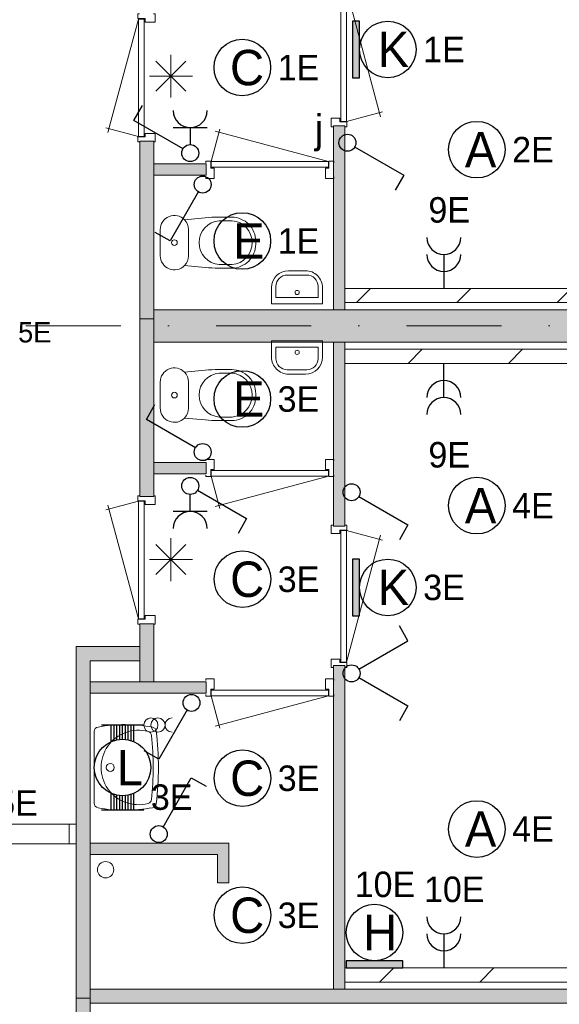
# Model space of a CAD drawing. Header units: millimetres. Extents: x 84337 to 168437, y -3060 to 56340.
# Tile 72 of 84: x 134036 to 137852, y 19277 to 26233. Entities that reach past the tile are written whole.
import ezdxf
from ezdxf.enums import TextEntityAlignment as Align
from ezdxf.xclip import XClip

# ---------------------------------------------------------------- set-up
doc = ezdxf.new("R2010")
doc.units = ezdxf.units.MM
doc.linetypes.add('DGN1', pattern=[504.6, 0, -504.6])
doc.linetypes.add('DGN4', pattern=[1345.6, 672.8, -336.4, 0, -336.4])
for name, color, linetype in [('14', 7, 'Continuous'), ('16', 7, 'Continuous'), ('17', 7, 'Continuous'), ('18', 7, 'Continuous'), ('19', 7, 'Continuous'), ('20', 7, 'Continuous'), ('31', 7, 'Continuous'), ('32', 7, 'Continuous'), ('33', 7, 'Continuous'), ('40', 7, 'Continuous'), ('5', 7, 'Continuous'), ('56', 7, 'Continuous'), ('61', 7, 'Continuous'), ('62', 7, 'Continuous')]:
    doc.layers.add(name, color=color, linetype=linetype)
doc.styles.add('dgn001', font='dgn001.shx')
doc.styles.add('dgn003', font='dgn003.shx')
pattern_1 = [(45, (1731.34, 152.2), (4e-14, 709), [])]

# ---------------------------------------------------------------- blocks, each defined once
blk = doc.blocks.new('EA82')
at = {"layer": '18'}
blk.add_hatch(color=3, dxfattribs=at).paths.add_polyline_path([(50, -200), (50, 200), (0, 200), (0, -200)])
at = {"layer": '18', "color": 3, "linetype": 'Continuous', "lineweight": 30, "flags": 128}
blk.add_lwpolyline([(50, -200), (50, 200), (0, 200), (0, -200), (50, -200)], dxfattribs=at)
at = {"layer": '18', "color": 3, "linetype": 'Continuous', "lineweight": 30}
blk.add_circle((250, 0), 200, dxfattribs=at)
at = {"layer": '18', "color": 2, "linetype": 'Continuous', "lineweight": 13, "style": 'dgn001'}
blk.add_text('K', height=250, dxfattribs=at).set_placement((289.7, 0), align=Align.MIDDLE_CENTER)
at = {"layer": '18', "color": 1, "linetype": 'Continuous', "lineweight": 13, "style": 'dgn001'}
blk.add_text('1E', height=180, dxfattribs=at).set_placement((500, 0), align=Align.MIDDLE_LEFT)
blk = doc.blocks.new('EA85')
at = {"layer": '18'}
blk.add_hatch(color=3, dxfattribs=at).paths.add_polyline_path([(50, -200), (50, 200), (0, 200), (0, -200)])
at = {"layer": '18', "color": 3, "linetype": 'Continuous', "lineweight": 30, "flags": 128}
blk.add_lwpolyline([(50, -200), (50, 200), (0, 200), (0, -200), (50, -200)], dxfattribs=at)
at = {"layer": '18', "color": 3, "linetype": 'Continuous', "lineweight": 30}
blk.add_circle((250, 0), 200, dxfattribs=at)
at = {"layer": '18', "color": 2, "linetype": 'Continuous', "lineweight": 13, "style": 'dgn001'}
blk.add_text('K', height=249.99, dxfattribs=at).set_placement((289.655, -0.005), align=Align.MIDDLE_CENTER)
at = {"layer": '18', "color": 1, "linetype": 'Continuous', "lineweight": 13, "style": 'dgn001'}
blk.add_text('3E', height=180, dxfattribs=at).set_placement((499.99, 0), align=Align.MIDDLE_LEFT)
blk = doc.blocks.new('EA65')
at = {"layer": '18'}
blk.add_hatch(color=3, dxfattribs=at).paths.add_polyline_path([(-200, 0), (200, 0), (200, 50), (-200, 50)])
at = {"layer": '18', "color": 3, "linetype": 'Continuous', "lineweight": 30, "flags": 128}
blk.add_lwpolyline([(-200, 0), (200, 0), (200, 50), (-200, 50), (-200, 0)], dxfattribs=at)
at = {"layer": '18', "color": 3, "linetype": 'Continuous', "lineweight": 30}
blk.add_circle((0, 250), 200, dxfattribs=at)
at = {"layer": '18', "color": 1, "linetype": 'Continuous', "lineweight": 13, "style": 'dgn001'}
blk.add_text('10E', height=180, dxfattribs=at).set_placement((73.7, 500), align=Align.CENTER)
at = {"layer": '18', "color": 2, "linetype": 'Continuous', "lineweight": 13, "style": 'dgn001'}
blk.add_text('H', height=250, dxfattribs=at).set_placement((39.7, 250), align=Align.MIDDLE_CENTER)
blk = doc.blocks.new('ED919')
at = {"layer": '20'}
h = blk.add_hatch(color=4, dxfattribs=at)
edge = h.paths.add_edge_path()
edge.add_arc((-0.4, -0.1), 80, 0, 360)
at = {"layer": '20', "color": 4, "linetype": 'Continuous', "lineweight": 40}
for p, q in [((-160, 160), (160, -160)), ((-160, -160), (160, 160))]:
    blk.add_line(p, q, dxfattribs=at)
at = {"layer": '20', "color": 3, "linetype": 'Continuous', "lineweight": 30, "flags": 128}
blk.add_lwpolyline([(-200, -200), (200, -200), (200, 200), (-200, 200), (-200, -200)], dxfattribs=at)
at = {"layer": '20', "color": 4, "linetype": 'Continuous', "lineweight": 40}
blk.add_circle((-0.4, -0.1), 80, dxfattribs=at)
at = {"layer": '20', "color": 2, "linetype": 'Continuous', "lineweight": 30, "style": 'dgn001'}
blk.add_text('N1', height=200, dxfattribs=at).set_placement((-118.7, -94.4), align=Align.RIGHT)
at = {"layer": '20', "color": 1, "linetype": 'Continuous', "lineweight": 13, "style": 'dgn001'}
blk.add_text('5E', height=144, dxfattribs=at).set_placement((288.8, -94.4))
blk = doc.blocks.new('EG21')
at = {"layer": '20'}
blk.add_hatch(color=3, dxfattribs=at).paths.add_polyline_path([(0, -600), (75, -470), (-75, -470)])
at = {"layer": '20', "color": 3, "linetype": 'Continuous', "lineweight": 30}
blk.add_line((0, -200), (0, -470), dxfattribs=at)
at = {"layer": '20', "color": 4, "linetype": 'Continuous', "lineweight": 40, "flags": 128}
blk.add_lwpolyline([(50, -400), (150, -400), (150, -400.2, 0.414214), (200, -350.2), (200, -350), (200, -50), (200, -50.2, 0.414214), (150, -0.2), (150, 0), (-150, 0), (-150, -0.2, 0.414214), (-200, -50.2), (-200, -50), (-200, -350), (-200, -350.2, 0.414214), (-150, -400.2), (-150, -400), (-50, -400)], format="xyb", dxfattribs=at)
at = {"layer": '20', "color": 3, "linetype": 'Continuous', "lineweight": 30, "flags": 128}
blk.add_lwpolyline([(0, -600), (75, -470), (-75, -470), (0, -600)], dxfattribs=at)
at = {"layer": '20', "color": 2, "linetype": 'DGN1', "lineweight": 13, "style": 'dgn001'}
blk.add_text('N2', height=250, dxfattribs=at).set_placement((-216.7, -200), align=Align.MIDDLE_RIGHT)
at = {"layer": '20', "color": 1, "linetype": 'DGN1', "lineweight": 0, "style": 'dgn001'}
blk.add_text('5E', height=180, dxfattribs=at).set_placement((295, -200), align=Align.MIDDLE_LEFT)
blk = doc.blocks.new('EC626')
at = {"layer": '18', "color": 3, "linetype": 'Continuous', "lineweight": 30}
blk.add_circle((-0.015, 0), 200, dxfattribs=at)
at = {"layer": '18', "color": 2, "linetype": 'Continuous', "lineweight": 13, "style": 'dgn001'}
blk.add_text('A', height=249.99, dxfattribs=at).set_placement((26.855, -0.005), align=Align.MIDDLE_CENTER)
at = {"layer": '18', "color": 1, "linetype": 'Continuous', "lineweight": 13, "style": 'dgn001'}
blk.add_text('4E', height=180, dxfattribs=at).set_placement((249.98, 0), align=Align.MIDDLE_LEFT)
blk = doc.blocks.new('EC629')
at = {"layer": '18', "color": 3, "linetype": 'Continuous', "lineweight": 30}
blk.add_circle((-0.015, 0), 200, dxfattribs=at)
at = {"layer": '18', "color": 2, "linetype": 'Continuous', "lineweight": 13, "style": 'dgn001'}
blk.add_text('A', height=249.99, dxfattribs=at).set_placement((26.855, -0.005), align=Align.MIDDLE_CENTER)
at = {"layer": '18', "color": 1, "linetype": 'Continuous', "lineweight": 13, "style": 'dgn001'}
blk.add_text('4E', height=180, dxfattribs=at).set_placement((249.98, 0), align=Align.MIDDLE_LEFT)
blk = doc.blocks.new('EC630')
at = {"layer": '18', "color": 3, "linetype": 'Continuous', "lineweight": 30}
blk.add_circle((0, 0), 200, dxfattribs=at)
at = {"layer": '18', "color": 2, "linetype": 'Continuous', "lineweight": 13, "style": 'dgn001'}
blk.add_text('C', height=250, dxfattribs=at).set_placement((33.8, 0), align=Align.MIDDLE_CENTER)
at = {"layer": '18', "color": 1, "linetype": 'Continuous', "lineweight": 13, "style": 'dgn001'}
blk.add_text('3E', height=180, dxfattribs=at).set_placement((250, 0), align=Align.MIDDLE_LEFT)
blk = doc.blocks.new('EC631')
at = {"layer": '18', "color": 3, "linetype": 'Continuous', "lineweight": 30}
blk.add_circle((0, 0), 200, dxfattribs=at)
at = {"layer": '18', "color": 2, "linetype": 'Continuous', "lineweight": 13, "style": 'dgn001'}
blk.add_text('E', height=250, dxfattribs=at).set_placement((45.6, 0), align=Align.MIDDLE_CENTER)
at = {"layer": '18', "color": 1, "linetype": 'Continuous', "lineweight": 13, "style": 'dgn001'}
blk.add_text('3E', height=180, dxfattribs=at).set_placement((250, 0), align=Align.MIDDLE_LEFT)
blk = doc.blocks.new('EC632')
at = {"layer": '18', "color": 3, "linetype": 'Continuous', "lineweight": 30}
blk.add_circle((0, 0), 200, dxfattribs=at)
at = {"layer": '18', "color": 2, "linetype": 'Continuous', "lineweight": 13, "style": 'dgn001'}
blk.add_text('C', height=250, dxfattribs=at).set_placement((33.8, 0), align=Align.MIDDLE_CENTER)
at = {"layer": '18', "color": 1, "linetype": 'Continuous', "lineweight": 13, "style": 'dgn001'}
blk.add_text('3E', height=180, dxfattribs=at).set_placement((250, 0), align=Align.MIDDLE_LEFT)
blk = doc.blocks.new('EC633')
at = {"layer": '18', "color": 3, "linetype": 'Continuous', "lineweight": 30}
blk.add_circle((0, 0), 200, dxfattribs=at)
at = {"layer": '18', "color": 2, "linetype": 'Continuous', "lineweight": 13, "style": 'dgn001'}
blk.add_text('C', height=250, dxfattribs=at).set_placement((33.8, 0), align=Align.MIDDLE_CENTER)
at = {"layer": '18', "color": 1, "linetype": 'Continuous', "lineweight": 13, "style": 'dgn001'}
blk.add_text('3E', height=180, dxfattribs=at).set_placement((250, 0), align=Align.MIDDLE_LEFT)
blk = doc.blocks.new('EC634')
at = {"layer": '18', "color": 3, "linetype": 'Continuous', "lineweight": 30}
blk.add_circle((-0.005, 0), 200, dxfattribs=at)
at = {"layer": '18', "color": 2, "linetype": 'Continuous', "lineweight": 13, "style": 'dgn001'}
blk.add_text('E', height=249.99, dxfattribs=at).set_placement((45.555, -0.005), align=Align.MIDDLE_CENTER)
at = {"layer": '18', "color": 1, "linetype": 'Continuous', "lineweight": 13, "style": 'dgn001'}
blk.add_text('1E', height=180, dxfattribs=at).set_placement((249.98, 0), align=Align.MIDDLE_LEFT)
blk = doc.blocks.new('EC635')
at = {"layer": '18', "color": 3, "linetype": 'Continuous', "lineweight": 30}
blk.add_circle((-0.005, 0), 200, dxfattribs=at)
at = {"layer": '18', "color": 2, "linetype": 'Continuous', "lineweight": 13, "style": 'dgn001'}
blk.add_text('C', height=249.99, dxfattribs=at).set_placement((33.755, -0.005), align=Align.MIDDLE_CENTER)
at = {"layer": '18', "color": 1, "linetype": 'Continuous', "lineweight": 13, "style": 'dgn001'}
blk.add_text('1E', height=180, dxfattribs=at).set_placement((249.98, 0), align=Align.MIDDLE_LEFT)
blk = doc.blocks.new('EC641')
at = {"layer": '18', "color": 3, "linetype": 'Continuous', "lineweight": 30}
blk.add_circle((-0.015, 0), 200, dxfattribs=at)
at = {"layer": '18', "color": 2, "linetype": 'Continuous', "lineweight": 13, "style": 'dgn001'}
blk.add_text('A', height=249.99, dxfattribs=at).set_placement((26.855, -0.005), align=Align.MIDDLE_CENTER)
at = {"layer": '18', "color": 1, "linetype": 'Continuous', "lineweight": 13, "style": 'dgn001'}
blk.add_text('2E', height=180, dxfattribs=at).set_placement((249.98, 0), align=Align.MIDDLE_LEFT)
blk = doc.blocks.new('AnonymousCell27')
at = {"layer": '18', "color": 3, "linetype": 'Continuous', "lineweight": 0, "flags": 128}
blk.add_lwpolyline([(100, -50.5, -0.99989), (100, 49.5)], format="xyb", dxfattribs=at)
at = {"layer": '18', "color": 3, "linetype": 'Continuous', "lineweight": 0}
for centre in [(-50, -0.5), (0, -0.5)]:
    blk.add_circle(centre, 50, dxfattribs=at)
blk = doc.blocks.new('EA318')
at = {"layer": '18', "color": 3, "linetype": 'Continuous', "lineweight": 30}
for p, q in [((-150, 300), (150, 300)), ((-80, 182), (-80, 300)), ((-60, 190), (-60, 300)), ((-40, 194), (-40, 300)), ((-20, 200), (-20, 300)), ((0, 200), (0, 300)), ((20, 200), (20, 300)), ((40, 194), (40, 300)), ((60, 190), (60, 300)), ((80, 182), (80, 300)), ((-80, -300), (-80, -182)), ((-60, -300), (-60, -190)), ((-40, -300), (-40, -196)), ((-20, -300), (-20, -200)), ((0, -300), (0, -200)), ((20, -300), (20, -200)), ((40, -300), (40, -196)), ((60, -300), (60, -190)), ((80, -300), (80, -182)), ((-150, -300), (150, -300))]:
    blk.add_line(p, q, dxfattribs=at)
blk.add_circle((0, -0.5), 200, dxfattribs=at)
at = {"layer": '18', "color": 2, "linetype": 'Continuous', "lineweight": 13, "style": 'dgn001'}
blk.add_text('L', height=249.99, dxfattribs=at).set_placement((50.995, -1.005), align=Align.MIDDLE_CENTER)
at = {"layer": '18', "color": 1, "linetype": 'Continuous', "lineweight": 0, "style": 'dgn001'}
blk.add_text('3E', height=180, dxfattribs=at).set_placement((200, -300))
blk = doc.blocks.new('EL1174')
at = {"layer": '16', "color": 3, "linetype": 'Continuous', "lineweight": 30}
blk.add_line((0, 240), (0, 0), dxfattribs=at)
for centre in [(0, 360), (0, 240)]:
    blk.add_arc(centre, 120, 180, 0, dxfattribs=at)
at = {"layer": '16', "color": 2, "linetype": 'Continuous', "lineweight": 13, "style": 'dgn001'}
blk.add_text('9E', height=180, dxfattribs=at).set_placement((38.28, 465), align=Align.CENTER)
blk = doc.blocks.new('EL1175')
at = {"layer": '16', "color": 3, "linetype": 'Continuous', "lineweight": 30}
blk.add_line((0, -240), (0, 0), dxfattribs=at)
for centre in [(0, -240), (0, -360)]:
    blk.add_arc(centre, 120, 0, 180, dxfattribs=at)
at = {"layer": '16', "color": 2, "linetype": 'Continuous', "lineweight": 13, "style": 'dgn001'}
blk.add_text('9E', height=180, dxfattribs=at).set_placement((38.28, -555), align=Align.TOP_CENTER)
blk = doc.blocks.new('EL1178')
at = {"layer": '16', "color": 3, "linetype": 'Continuous', "lineweight": 30}
blk.add_line((0, 240), (0, 0), dxfattribs=at)
for centre in [(0, 360), (0, 240)]:
    blk.add_arc(centre, 120, 180, 0, dxfattribs=at)
at = {"layer": '16', "color": 2, "linetype": 'Continuous', "lineweight": 13, "style": 'dgn001'}
blk.add_text('10E', height=180, dxfattribs=at).set_placement((73.71, 465), align=Align.CENTER)
blk = doc.blocks.new('EH084')
at = {"layer": '19', "color": 3, "linetype": 'Continuous', "lineweight": 30}
for p, q in [((-30, -50), (-230, -398)), ((-230, -398), (-335, -338))]:
    blk.add_line(p, q, dxfattribs=at)
blk.add_circle((0, 0), 60, dxfattribs=at)
blk = doc.blocks.new('EK121')
at = {"layer": '19', "color": 3, "linetype": 'Continuous', "lineweight": 30}
for p, q in [((-398, 230), (-338, 335)), ((-50, 30), (-398, 230)), ((-120, 180), (120, 180)), ((0, 180), (0, 60))]:
    blk.add_line(p, q, dxfattribs=at)
blk.add_circle((0, 0), 60, dxfattribs=at)
blk.add_arc((0, 300), 120, 180, 0, dxfattribs=at)
blk = doc.blocks.new('EH085')
at = {"layer": '19', "color": 3, "linetype": 'Continuous', "lineweight": 30}
for p, q in [((50, -30), (398, -230)), ((398, -230), (338, -335))]:
    blk.add_line(p, q, dxfattribs=at)
blk.add_circle((0, 0), 60, dxfattribs=at)
blk = doc.blocks.new('EH096')
at = {"layer": '19', "color": 3, "linetype": 'Continuous', "lineweight": 30}
for p, q in [((30, 50), (230, 398)), ((230, 398), (335, 338))]:
    blk.add_line(p, q, dxfattribs=at)
blk.add_circle((0, 0), 60, dxfattribs=at)
blk = doc.blocks.new('EH097')
at = {"layer": '19', "color": 3, "linetype": 'Continuous', "lineweight": 30}
for p, q in [((-30, -50), (-230, -398)), ((-230, -398), (-335, -338))]:
    blk.add_line(p, q, dxfattribs=at)
blk.add_circle((0, 0), 60, dxfattribs=at)
blk = doc.blocks.new('EH098')
at = {"layer": '19', "color": 3, "linetype": 'Continuous', "lineweight": 30}
for p, q in [((50, -30), (398, -230)), ((398, -230), (338, -335))]:
    blk.add_line(p, q, dxfattribs=at)
blk.add_circle((0, 0), 60, dxfattribs=at)
blk = doc.blocks.new('EH624')
at = {"layer": '19', "color": 3, "linetype": 'Continuous', "lineweight": 30}
for p, q in [((398, 230), (338, 335)), ((50, 30), (398, 230)), ((50, -30), (398, -230)), ((398, -230), (338, -335))]:
    blk.add_line(p, q, dxfattribs=at)
blk.add_circle((0, 0), 60, dxfattribs=at)
blk = doc.blocks.new('EK124')
at = {"layer": '19', "color": 3, "linetype": 'Continuous', "lineweight": 30}
for p, q in [((0, -180), (0, -60)), ((50, -30), (398, -230)), ((120, -180), (-120, -180)), ((398, -230), (338, -335))]:
    blk.add_line(p, q, dxfattribs=at)
blk.add_circle((0, 0), 60, dxfattribs=at)
blk.add_arc((0, -300), 120, 0, 180, dxfattribs=at)
blk = doc.blocks.new('EH099')
at = {"layer": '19', "color": 3, "linetype": 'Continuous', "lineweight": 30}
for p, q in [((-398, 230), (-338, 335)), ((-50, 30), (-398, 230))]:
    blk.add_line(p, q, dxfattribs=at)
blk.add_circle((0, 0), 60, dxfattribs=at)
blk = doc.blocks.new('CLOS0229')
at = {"layer": '40', "color": 7, "linetype": 'Continuous', "lineweight": 0}
for p, q in [((527.8, 155), (435.8, 155)), ((220, -92.5), (220, 92.5)), ((670, -1.1), (670, 0.8)), ((527.8, -155), (435.5, -155))]:
    blk.add_line(p, q, dxfattribs=at)
at = {"layer": '40', "color": 7, "linetype": 'Continuous', "lineweight": 0, "flags": 128}
for points in [[(338.3, -175.7), (191.9, -162), (191.9, -162, -0.674333), (20, -92.5), (20, -92.5), (20, 92.5), (20, 92.5, -0.674333), (191.9, 162), (191.9, 162), (338.3, 175.7), (338.3, 175.7, -0.023285), (431.3, 180), (431.3, 180), (525, 180), (525, 180, -0.414214), (695, 10), (695, 10), (695, -10), (695, -10, -0.414214), (525, -180), (525, -180), (431.3, -180), (431.3, -180, -0.023285), (338.3, -175.7)], [(436.6, -155, -0.917514), (436.6, 155)], [(527.8, 155, -0.917521), (527.8, -155)]]:
    blk.add_lwpolyline(points, format="xyb", dxfattribs=at)
at = {"layer": '40', "color": 7, "linetype": 'Continuous', "lineweight": 0}
blk.add_circle((120, 0), 20, dxfattribs=at)
for centre, start, end in [((120, 92.5), 0, 44.02728), ((120, -92.5), 315.97272, 0)]:
    blk.add_arc(centre, 100, start, end, dxfattribs=at)
blk = doc.blocks.new('WT0129')
at = {"layer": '40', "color": 7, "linetype": 'Continuous', "lineweight": 0}
blk.add_line((20, -253.2), (20, 253.2), dxfattribs=at)
blk.add_circle((133.3, 0), 28.1, dxfattribs=at)
for centre, radius, start, end in [((53, 253.2), 33, 100.00267, 180), ((236.5, -765.8), 1068.4, 79.44861, 100.20169), ((426.2, 252), 33, 6.85751, 79.65449), ((332.1, 0), 263.1, 74.86666, 285.13334), ((392.2, 222.2), 33, 6.04176, 74.86666), ((-1706.8, 0), 2143.7, 353.95824, 6.04176), ((-1669.4, 0), 2143.7, 353.14249, 6.85751), ((53, -253.2), 33, 180, 259.99733), ((392.2, -222.2), 33, 285.13334, 353.95824), ((426.2, -252), 33, 280.34551, 353.14249), ((236.5, 765.8), 1068.4, 259.79831, 280.55139)]:
    blk.add_arc(centre, radius, start, end, dxfattribs=at)
blk = doc.blocks.new('830R1087')
at = {"layer": '33', "color": 1, "linetype": 'Continuous', "lineweight": 0}
for p, q in [((-108, -38), (-336.87, -99.32)), ((-108, -868), (-322.82, -66.28))]:
    blk.add_line(p, q, dxfattribs=at)
at = {"layer": '33', "color": 92, "linetype": 'Continuous', "lineweight": 13, "true_color": 0x00e100, "flags": 128}
for points in [[(-100, 0), (-111, 0), (-111, -35), (-61, -35), (-61, -60), (11, -60), (11, 0), (0, 0)], [(-100, -906), (-111, -906), (-111, -871), (-61, -871), (-61, -846), (11, -846), (11, -906), (0, -906)]]:
    blk.add_lwpolyline(points, dxfattribs=at)
at = {"layer": '33', "color": 2, "linetype": 'Continuous', "lineweight": 13, "true_color": 0xf0f000, "flags": 128}
blk.add_lwpolyline([(-108, -868), (-108, -38), (-68, -38), (-68, -868), (-108, -868)], dxfattribs=at)
blk = doc.blocks.new('830R1088')
at = {"layer": '33', "color": 1, "linetype": 'Continuous', "lineweight": 0}
for p, q in [((38, -108), (99.32, -336.87)), ((868, -108), (66.28, -322.82))]:
    blk.add_line(p, q, dxfattribs=at)
at = {"layer": '33', "color": 92, "linetype": 'Continuous', "lineweight": 13, "true_color": 0x00e100, "flags": 128}
for points in [[(0, -100), (0, -111), (35, -111), (35, -61), (60, -61), (60, 11), (0, 11), (0, 0)], [(906, -100), (906, -111), (871, -111), (871, -61), (846, -61), (846, 11), (906, 11), (906, 0)]]:
    blk.add_lwpolyline(points, dxfattribs=at)
at = {"layer": '33', "color": 2, "linetype": 'Continuous', "lineweight": 13, "true_color": 0xf0f000, "flags": 128}
blk.add_lwpolyline([(868, -108), (38, -108), (38, -68), (868, -68), (868, -108)], dxfattribs=at)
blk = doc.blocks.new('930L0929')
at = {"layer": '33', "color": 1, "linetype": 'Continuous', "lineweight": 0}
for p, q in [((98, 968), (353.44, 899.56)), ((98, 38), (338.7, 936.31))]:
    blk.add_line(p, q, dxfattribs=at)
at = {"layer": '33', "color": 92, "linetype": 'Continuous', "lineweight": 13, "true_color": 0x00e100, "flags": 128}
for points in [[(90, 1006), (101, 1006), (101, 971), (51, 971), (51, 946), (-11, 946), (-11, 1006), (0, 1006)], [(90, 0), (101, 0), (101, 35), (51, 35), (51, 60), (-11, 60), (-11, 0), (0, 0)]]:
    blk.add_lwpolyline(points, dxfattribs=at)
at = {"layer": '33', "color": 2, "linetype": 'Continuous', "lineweight": 13, "true_color": 0xf0f000, "flags": 128}
blk.add_lwpolyline([(98, 968), (98, 38), (58, 38), (58, 968), (98, 968)], dxfattribs=at)
blk = doc.blocks.new('830R1089')
at = {"layer": '33', "color": 1, "linetype": 'Continuous', "lineweight": 0}
for p, q in [((38, -108), (99.32, -336.87)), ((868, -108), (66.28, -322.82))]:
    blk.add_line(p, q, dxfattribs=at)
at = {"layer": '33', "color": 92, "linetype": 'Continuous', "lineweight": 13, "true_color": 0x00e100, "flags": 128}
for points in [[(0, -100), (0, -111), (35, -111), (35, -61), (60, -61), (60, 11), (0, 11), (0, 0)], [(906, -100), (906, -111), (871, -111), (871, -61), (846, -61), (846, 11), (906, 11), (906, 0)]]:
    blk.add_lwpolyline(points, dxfattribs=at)
at = {"layer": '33', "color": 2, "linetype": 'Continuous', "lineweight": 13, "true_color": 0xf0f000, "flags": 128}
blk.add_lwpolyline([(868, -108), (38, -108), (38, -68), (868, -68), (868, -108)], dxfattribs=at)
blk = doc.blocks.new('FT0129')
at = {"layer": '40', "color": 7, "linetype": 'Continuous', "lineweight": 0}
for p, q in [((-180, -135.1), (-180, -20)), ((-180, -20), (180, -20)), ((-148.9, -64.6), (148.9, -64.6)), ((148.9, -64.6), (148.9, -144))]:
    blk.add_line(p, q, dxfattribs=at)
at = {"layer": '40', "color": 7, "linetype": 'Continuous', "lineweight": 0, "flags": 128}
for points in [[(-148.9, -144), (-148.9, -64.6)], [(180, -20), (180, -135.1)], [(68.9, -224), (-68.9, -224)], [(60, -255.1), (-60, -255.1)]]:
    blk.add_lwpolyline(points, dxfattribs=at)
for points in [[(-60, -255.1, -0.414214), (-180, -135.1)], [(-68.9, -224, -0.414214), (-148.9, -144)]]:
    blk.add_lwpolyline(points, format="xyb", dxfattribs=at)
at = {"layer": '40', "color": 7, "linetype": 'Continuous', "lineweight": 0}
blk.add_circle((0.9, -101.1), 15.1, dxfattribs=at)
for centre, radius in [((60, -135.1), 120), ((68.9, -144), 80)]:
    blk.add_arc(centre, radius, 270, 0, dxfattribs=at)
blk = doc.blocks.new('930L0930')
at = {"layer": '33', "color": 1, "linetype": 'Continuous', "lineweight": 0}
for p, q in [((98, -38), (338.7, -936.31)), ((98, -968), (353.44, -899.56))]:
    blk.add_line(p, q, dxfattribs=at)
at = {"layer": '33', "color": 92, "linetype": 'Continuous', "lineweight": 13, "true_color": 0x00e100, "flags": 128}
for points in [[(90, 0), (101, 0), (101, -35), (51, -35), (51, -60), (-11, -60), (-11, 0), (0, 0)], [(90, -1006), (101, -1006), (101, -971), (51, -971), (51, -946), (-11, -946), (-11, -1006), (0, -1006)]]:
    blk.add_lwpolyline(points, dxfattribs=at)
at = {"layer": '33', "color": 2, "linetype": 'Continuous', "lineweight": 13, "true_color": 0xf0f000, "flags": 128}
blk.add_lwpolyline([(98, -968), (98, -38), (58, -38), (58, -968), (98, -968)], dxfattribs=at)
blk = doc.blocks.new('CLOS0230')
at = {"layer": '40', "color": 7, "linetype": 'Continuous', "lineweight": 0}
for p, q in [((527.8, 155), (435.5, 155)), ((220, 92.5), (220, -92.5)), ((670, 1.1), (670, -0.8)), ((527.8, -155), (435.8, -155))]:
    blk.add_line(p, q, dxfattribs=at)
at = {"layer": '40', "color": 7, "linetype": 'Continuous', "lineweight": 0, "flags": 128}
for points in [[(338.3, 175.7), (191.9, 162), (191.9, 162, 0.674333), (20, 92.5), (20, 92.5), (20, -92.5), (20, -92.5, 0.674333), (191.9, -162), (191.9, -162), (338.3, -175.7), (338.3, -175.7, 0.023285), (431.3, -180), (431.3, -180), (525, -180), (525, -180, 0.414214), (695, -10), (695, -10), (695, 10), (695, 10, 0.414214), (525, 180), (525, 180), (431.3, 180), (431.3, 180, 0.023285), (338.3, 175.7)], [(191.9, 162, -0.194504), (220, 92.5)], [(220, -92.5, -0.194504), (191.9, -162)]]:
    blk.add_lwpolyline(points, format="xyb", dxfattribs=at)
at = {"layer": '40', "color": 7, "linetype": 'Continuous', "lineweight": 0}
blk.add_circle((120, 0), 20, dxfattribs=at)
for centre, start, end in [((450, 0), 94.92635, 265.07365), ((514.4, 0), 274.9259, 85.0741)]:
    blk.add_arc(centre, 155.6, start, end, dxfattribs=at)
blk = doc.blocks.new('830R1091')
at = {"layer": '33', "color": 1, "linetype": 'Continuous', "lineweight": 0}
for p, q in [((38, 108), (99.32, 336.87)), ((868, 108), (66.28, 322.82))]:
    blk.add_line(p, q, dxfattribs=at)
at = {"layer": '33', "color": 92, "linetype": 'Continuous', "lineweight": 13, "true_color": 0x00e100, "flags": 128}
for points in [[(0, 100), (0, 111), (35, 111), (35, 61), (60, 61), (60, -11), (0, -11), (0, 0)], [(906, 100), (906, 111), (871, 111), (871, 61), (846, 61), (846, -11), (906, -11), (906, 0)]]:
    blk.add_lwpolyline(points, dxfattribs=at)
at = {"layer": '33', "color": 2, "linetype": 'Continuous', "lineweight": 13, "true_color": 0xf0f000, "flags": 128}
blk.add_lwpolyline([(868, 108), (38, 108), (38, 68), (868, 68), (868, 108)], dxfattribs=at)
blk = doc.blocks.new('FT0130')
at = {"layer": '40', "color": 7, "linetype": 'Continuous', "lineweight": 0}
for p, q in [((148.9, 64.6), (148.9, 144)), ((-180, 135.1), (-180, 20)), ((-180, 20), (180, 20)), ((-148.9, 64.6), (148.9, 64.6))]:
    blk.add_line(p, q, dxfattribs=at)
at = {"layer": '40', "color": 7, "linetype": 'Continuous', "lineweight": 0, "flags": 128}
for points in [[(68.9, 224), (-68.9, 224)], [(60, 255.1), (-60, 255.1)], [(-148.9, 144), (-148.9, 64.6)], [(180, 20), (180, 135.1)]]:
    blk.add_lwpolyline(points, dxfattribs=at)
for points in [[(60, 255.1, -0.414214), (180, 135.1)], [(68.9, 224, -0.414214), (148.9, 144)]]:
    blk.add_lwpolyline(points, format="xyb", dxfattribs=at)
at = {"layer": '40', "color": 7, "linetype": 'Continuous', "lineweight": 0}
blk.add_circle((0.9, 101.1), 15.1, dxfattribs=at)
for centre, radius in [((-60, 135.1), 120), ((-68.9, 144), 80)]:
    blk.add_arc(centre, radius, 90, 180, dxfattribs=at)
blk = doc.blocks.new('830R1092')
at = {"layer": '33', "color": 1, "linetype": 'Continuous', "lineweight": 0}
for p, q in [((-108, 868), (-322.82, 66.28)), ((-108, 38), (-336.87, 99.32))]:
    blk.add_line(p, q, dxfattribs=at)
at = {"layer": '33', "color": 92, "linetype": 'Continuous', "lineweight": 13, "true_color": 0x00e100, "flags": 128}
for points in [[(-100, 906), (-111, 906), (-111, 871), (-61, 871), (-61, 846), (11, 846), (11, 906), (0, 906)], [(-100, 0), (-111, 0), (-111, 35), (-61, 35), (-61, 60), (11, 60), (11, 0), (0, 0)]]:
    blk.add_lwpolyline(points, dxfattribs=at)
at = {"layer": '33', "color": 2, "linetype": 'Continuous', "lineweight": 13, "true_color": 0xf0f000, "flags": 128}
blk.add_lwpolyline([(-108, 868), (-108, 38), (-68, 38), (-68, 868), (-108, 868)], dxfattribs=at)
blk = doc.blocks.new('50E03_329_B02 - Default')
at = {"layer": '62'}
for color, points in [(9, [(46184.76, 23707.77), (46184.76, 22407.77), (46264.76, 22407.77), (46264.76, 23707.77)]), (7, [(44914.76, 23597.77), (44914.76, 22342.77), (44814.76, 22342.77), (44814.76, 23597.77)]), (9, [(45284.76, 23437.77), (45284.76, 23357.77), (44914.76, 23357.77), (44914.76, 23437.77)]), (9, [(44914.76, 22407.77), (49764.76, 22407.77), (49764.76, 22177.77), (44914.76, 22177.77)]), (7, [(44914.76, 21087.77), (44914.76, 22342.77), (44814.76, 22342.77), (44814.76, 21087.77)]), (9, [(46184.76, 20877.77), (46184.76, 22177.77), (46264.76, 22177.77), (46264.76, 20877.77)]), (9, [(45284.76, 21247.77), (45284.76, 21327.77), (44914.76, 21327.77), (44914.76, 21247.77)]), (7, [(44914.76, 19777.77), (44914.76, 20187.77), (44814.76, 20187.77), (44814.76, 19777.77)]), (7, [(44364.76, 17542.77), (44464.76, 17542.77), (44464.76, 19927.77), (44814.76, 19927.77), (44814.76, 20027.77), (44364.76, 20027.77)]), (9, [(46184.76, 17607.77), (46184.76, 19892.77), (46264.76, 19892.77), (46264.76, 17607.77)]), (9, [(45284.76, 19697.77), (45284.76, 19777.77), (44464.76, 19777.77), (44464.76, 19697.77)]), (9, [(45364.76, 18357.77), (45444.76, 18357.77), (45444.76, 18637.77), (44464.76, 18637.77), (44464.76, 18557.77), (45364.76, 18557.77)]), (9, [(44464.76, 17607.77), (49764.76, 17607.77), (49764.76, 17507.77), (44464.76, 17507.77)]), (7, [(44364.76, 17542.77), (44464.76, 17542.77), (44464.76, 15157.77), (44814.76, 15157.77), (44814.76, 15057.77), (44364.76, 15057.77)])]:
    blk.add_hatch(color=color, dxfattribs=at).paths.add_polyline_path(points)
at = {"layer": '16', "color": 92, "linetype": 'Continuous', "lineweight": 0, "true_color": 0x00e100, "flags": 128}
for points in [[(46184.76, 22407.77), (46184.76, 23707.77), (46264.76, 23707.77), (46264.76, 22407.77), (46184.76, 22407.77)], [(44814.76, 23597.77), (44814.76, 22342.77), (44914.76, 22342.77), (44914.76, 23597.77), (44814.76, 23597.77)], [(44914.76, 23437.77), (44914.76, 23357.77), (45284.76, 23357.77), (45284.76, 23437.77), (44914.76, 23437.77)], [(44814.76, 21087.77), (44814.76, 22342.77), (44914.76, 22342.77), (44914.76, 21087.77), (44814.76, 21087.77)], [(46184.76, 22177.77), (46184.76, 20877.77), (46264.76, 20877.77), (46264.76, 22177.77), (46184.76, 22177.77)], [(44914.76, 21247.77), (44914.76, 21327.77), (45284.76, 21327.77), (45284.76, 21247.77), (44914.76, 21247.77)], [(44814.76, 19777.77), (44814.76, 20187.77), (44914.76, 20187.77), (44914.76, 19777.77), (44814.76, 19777.77)], [(44364.76, 17542.77), (44364.76, 20027.77), (44814.76, 20027.77), (44814.76, 19927.77), (44464.76, 19927.77), (44464.76, 17542.77), (44364.76, 17542.77)], [(46184.76, 19892.77), (46184.76, 17607.77), (46264.76, 17607.77), (46264.76, 19892.77), (46184.76, 19892.77)], [(44464.76, 19697.77), (44464.76, 19777.77), (45284.76, 19777.77), (45284.76, 19697.77), (44464.76, 19697.77)], [(44464.76, 18557.77), (45364.76, 18557.77), (45364.76, 18357.77), (45444.76, 18357.77), (45444.76, 18637.77), (44464.76, 18637.77), (44464.76, 18557.77)], [(44364.76, 17542.77), (44364.76, 15057.77), (44814.76, 15057.77), (44814.76, 15157.77), (44464.76, 15157.77), (44464.76, 17542.77), (44364.76, 17542.77)]]:
    blk.add_lwpolyline(points, dxfattribs=at)
at = {"layer": '17', "color": 92, "linetype": 'Continuous', "lineweight": 0, "true_color": 0x00e100, "flags": 128}
for points in [[(44914.76, 22407.77), (44914.76, 22177.77), (49764.76, 22177.77), (49764.76, 22407.77), (44914.76, 22407.77)], [(44464.76, 17507.77), (49764.76, 17507.77), (49764.76, 17607.77), (44464.76, 17607.77), (44464.76, 17507.77)]]:
    blk.add_lwpolyline(points, dxfattribs=at)
at = {"layer": '31', "color": 3, "linetype": 'Continuous', "lineweight": 0}
for p, q in [((44364.76, 18772.92), (42764.76, 18772.92)), ((44364.76, 18632.92), (42764.76, 18632.92))]:
    blk.add_line(p, q, dxfattribs=at)
at = {"layer": '32', "color": 3, "linetype": 'Continuous', "lineweight": 0, "flags": 128}
blk.add_lwpolyline([(44364.76, 18632.92), (44314.76, 18632.92), (44314.76, 18771.92), (44364.76, 18771.92), (44364.76, 18632.92)], dxfattribs=at)
at = {"layer": '40', "color": 3, "linetype": 'Continuous', "lineweight": 0}
blk.add_circle((44573.36, 18451.01), 57.46, dxfattribs=at)
at = {"layer": '56', "color": 3, "linetype": 'DGN4', "lineweight": 0}
blk.add_line((51564.76, 22292.77), (-3435.24, 22292.77), dxfattribs=at)
at = {"layer": '62', "color": 9, "linetype": 'Continuous', "lineweight": 0, "flags": 128}
for points in [[(46184.76, 23707.77), (46184.76, 22407.77), (46264.76, 22407.77), (46264.76, 23707.77), (46184.76, 23707.77)], [(45284.76, 23437.77), (45284.76, 23357.77), (44914.76, 23357.77), (44914.76, 23437.77), (45284.76, 23437.77)], [(44914.76, 22407.77), (49764.76, 22407.77), (49764.76, 22177.77), (44914.76, 22177.77), (44914.76, 22407.77)], [(46184.76, 20877.77), (46184.76, 22177.77), (46264.76, 22177.77), (46264.76, 20877.77), (46184.76, 20877.77)], [(45284.76, 21247.77), (45284.76, 21327.77), (44914.76, 21327.77), (44914.76, 21247.77), (45284.76, 21247.77)], [(46184.76, 17607.77), (46184.76, 19892.77), (46264.76, 19892.77), (46264.76, 17607.77), (46184.76, 17607.77)], [(45284.76, 19697.77), (45284.76, 19777.77), (44464.76, 19777.77), (44464.76, 19697.77), (45284.76, 19697.77)], [(45364.76, 18357.77), (45444.76, 18357.77), (45444.76, 18637.77), (44464.76, 18637.77), (44464.76, 18557.77), (45364.76, 18557.77), (45364.76, 18357.77)], [(44464.76, 17607.77), (49764.76, 17607.77), (49764.76, 17507.77), (44464.76, 17507.77), (44464.76, 17607.77)]]:
    blk.add_lwpolyline(points, dxfattribs=at)
at = {"layer": '62', "color": 7, "linetype": 'Continuous', "lineweight": 0, "flags": 128}
for points in [[(44914.76, 23597.77), (44914.76, 22342.77), (44814.76, 22342.77), (44814.76, 23597.77), (44914.76, 23597.77)], [(44914.76, 21087.77), (44914.76, 22342.77), (44814.76, 22342.77), (44814.76, 21087.77), (44914.76, 21087.77)], [(44914.76, 19777.77), (44914.76, 20187.77), (44814.76, 20187.77), (44814.76, 19777.77), (44914.76, 19777.77)], [(44364.76, 17542.77), (44464.76, 17542.77), (44464.76, 19927.77), (44814.76, 19927.77), (44814.76, 20027.77), (44364.76, 20027.77), (44364.76, 17542.77)], [(44364.76, 17542.77), (44464.76, 17542.77), (44464.76, 15157.77), (44814.76, 15157.77), (44814.76, 15057.77), (44364.76, 15057.77), (44364.76, 17542.77)]]:
    blk.add_lwpolyline(points, dxfattribs=at)
at = {"color": 7, "linetype": 'Continuous', "lineweight": 0}
for name, p in [('930L0930', (46178.79, 24706)), ('830R1092', (44912.86, 23593.06)), ('830R1091', (45281.67, 23346.17)), ('CLOS0230', (44939.66, 22881.28)), ('FT0130', (45926.8, 22428.2)), ('FT0129', (45926.8, 22207.34)), ('CLOS0229', (44939.66, 21804.26)), ('830R1089', (45281.67, 21339.37)), ('830R1087', (44912.86, 21092.48)), ('930L0929', (46178.79, 19879.54)), ('830R1088', (45281.68, 19787.95)), ('WT0129', (44472.62, 19173.63))]:
    blk.add_blockref(name, p, dxfattribs=at)
at = {"layer": '61', "color": 7, "linetype": 'Continuous', "lineweight": 0, "style": 'dgn003'}
blk.add_text('j', height=200, dxfattribs=at).set_placement((46081.84, 23686.46), align=Align.MIDDLE_CENTER)
blk = doc.blocks.new('EAE618')
at = {"layer": '5', "color": 3, "linetype": 'Continuous', "lineweight": 0}
for p, q in [((0, -151.5), (0, 151.5)), ((106.04, -106.05), (-106.06, 106.05)), ((-106.06, -106.05), (106.04, 106.05)), ((-151.5, 0), (151.5, 0))]:
    blk.add_line(p, q, dxfattribs=at)
blk = doc.blocks.new('EAE619')
at = {"layer": '5', "color": 3, "linetype": 'Continuous', "lineweight": 0}
for p, q in [((0, -151.5), (0, 151.5)), ((106.04, -106.05), (-106.06, 106.05)), ((-106.06, -106.05), (106.04, 106.05)), ((-151.5, 0), (151.5, 0))]:
    blk.add_line(p, q, dxfattribs=at)

msp = doc.modelspace()

# ---------------------------------------------------------------- hatches: boundary and pattern name
at = {"layer": '14', "linetype": 'Continuous', "lineweight": 0}
h = msp.add_hatch(dxfattribs=at)
h.set_pattern_fill('DGN_EZ7', color=2, scale=100, style=0, pattern_type=2)
h.set_pattern_definition(pattern_1)
h.paths.add_polyline_path([(136335.19, 24334.49), (139835.19, 24334.49), (139835.19, 24234.49), (136335.19, 24234.49)])
h = msp.add_hatch(dxfattribs=at)
h.set_pattern_fill('DGN_EZ7', color=2, scale=100, style=0, pattern_type=2)
h.set_pattern_definition([(45, (-519.83, -58), (4e-14, 709), [])])
h.paths.add_polyline_path([(139835.19, 23804.49), (136335.19, 23804.49), (136335.19, 23904.49), (139835.19, 23904.49)])
h = msp.add_hatch(dxfattribs=at)
h.set_pattern_fill('DGN_EZ7', color=2, scale=100, style=0, pattern_type=2)
h.set_pattern_definition(pattern_1)
h.paths.add_polyline_path([(136335.19, 19534.49), (139835.19, 19534.49), (139835.19, 19434.49), (136335.19, 19434.49)])

# ---------------------------------------------------------------- linework, layer by layer
at = {"layer": '14', "color": 3, "linetype": 'CONTINUOUS', "lineweight": 0}
for p, q in [((136335.19, 24334.49), (136335.19, 24284.49)), ((136335.19, 24334.49), (139835.19, 24334.49)), ((136335.19, 24234.49), (136335.19, 24284.49)), ((136335.19, 24234.49), (139835.19, 24234.49)), ((139835.19, 23904.49), (136335.19, 23904.49)), ((136335.19, 23904.49), (136335.19, 23854.49)), ((136335.19, 23804.49), (136335.19, 23854.49)), ((139835.19, 23804.49), (136335.19, 23804.49)), ((136335.19, 19534.49), (136335.19, 19484.49)), ((136335.19, 19534.49), (139835.19, 19534.49)), ((136335.19, 19434.49), (136335.19, 19484.49)), ((136335.19, 19434.49), (139835.19, 19434.49))]:
    msp.add_line(p, q, dxfattribs=at)

# ---------------------------------------------------------------- block references
ref = msp.add_blockref('50E03_329_B02 - Default', (90070.43, 1776.72))
XClip(ref).set_block_clipping_path([(-1935.24, 2907.77), (50064.76, 48907.77)])
at = {"color": 1, "linetype": 'Continuous', "lineweight": 0}
for name, p in [('EA82', (136388.94, 26022.89)), ('EC635', (135610.14, 25894.91)), ('EAE618', (135105.66, 25834.01)), ('EK121', (135242.26, 25290.93)), ('EC641', (137268.18, 25315.09)), ('EH085', (136353.76, 25364.26)), ('EH084', (135330.01, 25068.51)), ('EL1174', (137035.19, 24334.49)), ('EC634', (135610.14, 24669.71)), ('ED919', (133736.09, 24047.31)), ('EL1175', (137035.19, 23804.49)), ('EC631', (135610.14, 23553.51)), ('EH099', (135330.01, 23178.72)), ('EK124', (135242.26, 22939.08)), ('EC629', (137268.18, 22800.09)), ('EH098', (136383.01, 22894.54)), ('EAE619', (135105.66, 22418.91)), ('EC630', (135610.8, 22280.09)), ('EA85', (136388.94, 22222.39)), ('EH624', (136383.01, 21615.12)), ('EH097', (135251.02, 21406.74)), ('AnonymousCell27', (135013.67, 21250.67)), ('EA318', (134763.67, 20950.67)), ('EC632', (135610.8, 20874.13)), ('EG21', (133575.12, 20898.88)), ('EH096', (135019.52, 20479.63)), ('EC626', (137268.18, 20515.09)), ('EA65', (136545.19, 19534.49)), ('EL1178', (137035.19, 19534.49)), ('EC633', (135610.8, 19906.1))]:
    msp.add_blockref(name, p, dxfattribs=at)

doc.saveas('drawing.dxf')
